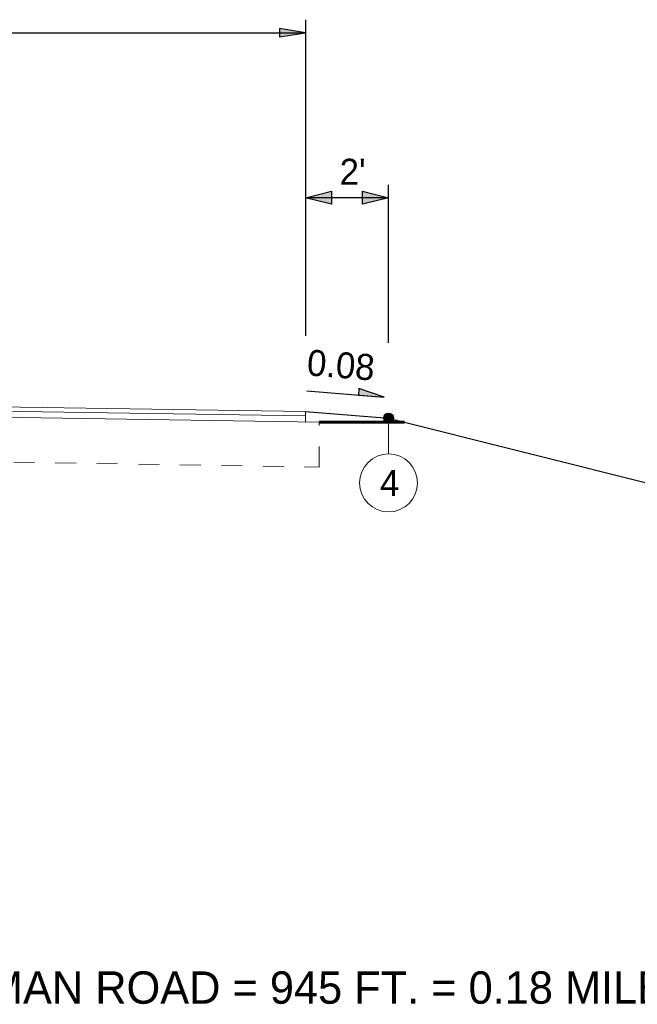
# Model space of a CAD drawing. Header units: feet. Extents: x 1615653 to 1618118, y 708897 to 711917.
# Tile 181 of 183: x 1618076.91 to 1618079.88, y 710714.89 to 710719.63. Entities that reach past the tile are written whole.
import ezdxf
from ezdxf.enums import TextEntityAlignment as Align

# ---------------------------------------------------------------- set-up
doc = ezdxf.new("R2010")
doc.units = ezdxf.units.FT
doc.header["$LTSCALE"] = 20
doc.header["$MEASUREMENT"] = 0
doc.linetypes.add('DASHED2', pattern=[0.375, 0.25, -0.125])
doc.linetypes.add('DGN Style 3', pattern=[1.792565, 1.280403, -0.512161])
for name, color, linetype, lineweight in [('Level 11', 7, 'Continuous', 0), ('Level 21', 7, 'Continuous', 0), ('Level 40', 7, 'Continuous', 0), ('Level 59', 7, 'Continuous', 0), ('Level 8', 7, 'Continuous', 0), ('TYPSEC', 6, 'Continuous', 60)]:
    doc.layers.add(name, color=color, linetype=linetype, lineweight=lineweight)
doc.styles.add('Style-WORKING', font='WORKING.shx')

msp = doc.modelspace()

# ---------------------------------------------------------------- hatches: boundary and pattern name
at = {"layer": 'Level 11', "linetype": 'DGN Style 3', "lineweight": -3}
h = msp.add_hatch(color=1, dxfattribs=at)
h.dxf.hatch_style = 2
h.paths.add_polyline_path([(1618078.66365, 710717.80838), (1618078.54156, 710717.8495), (1618078.53907, 710717.81834)])
at = {"layer": 'Level 40', "linetype": 'Continuous', "lineweight": 13}
h = msp.add_hatch(color=7, dxfattribs=at)
h.dxf.hatch_style = 2
edge = h.paths.add_edge_path()
edge.add_arc((1618078.68421, 710717.70643), 0.02499, 0, 360)
at = {"layer": 'Level 59', "linetype": 'Continuous', "lineweight": -3}
h = msp.add_hatch(color=1, dxfattribs=at)
h.dxf.hatch_style = 2
h.paths.add_polyline_path([(1618078.1587, 710719.54171), (1618078.28367, 710719.56254), (1618078.1587, 710719.58337)])
h = msp.add_hatch(color=1, dxfattribs=at)
h.dxf.hatch_style = 2
h.paths.add_polyline_path([(1618078.40864, 710718.7369), (1618078.28367, 710718.76814), (1618078.40864, 710718.79938)])
h = msp.add_hatch(color=1, dxfattribs=at)
h.dxf.hatch_style = 2
h.paths.add_polyline_path([(1618078.5586, 710718.79938), (1618078.68357, 710718.76814), (1618078.5586, 710718.7369)])

# ---------------------------------------------------------------- linework, layer by layer
at = {"layer": 'Level 11', "color": 1, "linetype": 'DGN Style 3', "lineweight": -3}
for p, q in [((1618078.54156, 710717.8495), (1618078.53907, 710717.81834)), ((1618078.66365, 710717.80838), (1618078.54156, 710717.8495)), ((1618078.53907, 710717.81834), (1618078.66365, 710717.80838))]:
    msp.add_line(p, q, dxfattribs=at)
at = {"layer": 'Level 21', "color": 7, "linetype": 'Continuous', "lineweight": 13}
for p, q in [((1618074.28459, 710717.80246), (1618078.28367, 710717.73848)), ((1618074.28379, 710717.75247), (1618078.35032, 710717.68741)), ((1618074.28426, 710717.78163), (1618078.28333, 710717.71765)), ((1618078.28367, 710717.68847), (1618078.28367, 710717.73848)), ((1618078.68421, 710717.53441), (1618078.68421, 710717.70643))]:
    msp.add_line(p, q, dxfattribs=at)
at = {"layer": 'Level 21', "color": 7, "linetype": 'DASHED2', "lineweight": 13, "ltscale": 0.001}
for p, q in [((1618078.35032, 710717.47077), (1618078.35032, 710717.68741)), ((1618074.28033, 710717.53589), (1618078.35032, 710717.47077))]:
    msp.add_line(p, q, dxfattribs=at)
at = {"layer": 'Level 40', "color": 7, "linetype": 'Continuous', "lineweight": 13}
for centre, radius in [((1618078.68421, 710717.70643), 0.02499), ((1618078.68422, 710717.39493), 0.13948)]:
    msp.add_circle(centre, radius, dxfattribs=at)
at = {"layer": 'Level 59', "color": 7, "linetype": 'Continuous', "lineweight": -3}
for p, q in [((1618078.28367, 710719.62502), (1618078.28367, 710718.10359)), ((1618074.28459, 710719.56254), (1618078.28367, 710719.56254)), ((1618078.68357, 710718.06988), (1618078.68357, 710718.83062)), ((1618078.68357, 710718.76814), (1618078.28367, 710718.76814)), ((1618078.29145, 710717.83815), (1618078.66365, 710717.80838))]:
    msp.add_line(p, q, dxfattribs=at)
at = {"layer": 'Level 59', "color": 1, "linetype": 'Continuous', "lineweight": -3}
for p, q in [((1618078.1587, 710719.58337), (1618078.1587, 710719.54171)), ((1618078.28367, 710719.56254), (1618078.1587, 710719.58337)), ((1618078.1587, 710719.54171), (1618078.28367, 710719.56254)), ((1618078.28367, 710718.76814), (1618078.40864, 710718.79938)), ((1618078.40864, 710718.79938), (1618078.40864, 710718.7369)), ((1618078.5586, 710718.7369), (1618078.5586, 710718.79938)), ((1618078.5586, 710718.79938), (1618078.68357, 710718.76814)), ((1618078.40864, 710718.7369), (1618078.28367, 710718.76814)), ((1618078.68357, 710718.76814), (1618078.5586, 710718.7369)), ((1618078.54156, 710717.8495), (1618078.53907, 710717.81834)), ((1618078.66365, 710717.80838), (1618078.54156, 710717.8495))]:
    msp.add_line(p, q, dxfattribs=at)
at = {"layer": 'Level 8', "color": 3, "linetype": 'Continuous', "lineweight": -3}
for p, q in [((1618078.28367, 710717.73848), (1618078.68357, 710717.70648)), ((1618078.68421, 710717.70643), (1618080.79152, 710717.17961))]:
    msp.add_line(p, q, dxfattribs=at)
at = {"layer": 'TYPSEC'}
msp.add_line((1618078.35032, 710717.68741), (1618078.76032, 710717.68741), dxfattribs=at)

# ---------------------------------------------------------------- texts
at = {"layer": 'Level 40', "color": 7, "linetype": 'Continuous', "lineweight": 13, "style": 'Style-WORKING'}
msp.add_text("2'", height=0.124971, dxfattribs=at).set_placement((1618078.51133, 710718.83061), align=Align.CENTER)
msp.add_text('4', height=0.12497, dxfattribs=at).set_placement((1618078.68918, 710717.39486), align=Align.MIDDLE_CENTER)
at = {"layer": 'Level 40', "color": 7, "linetype": 'Continuous', "lineweight": 30, "style": 'Style-WORKING'}
msp.add_text("BUCK CREEK LANE - ROBERT EASTMAN ROAD TO 945' NORTH OF ROBERT EASTMAN ROAD = 945 FT. = 0.18 MILES", height=0.155964, dxfattribs=at).set_placement((1618074.35017, 710714.96608), align=Align.MIDDLE_CENTER)
at = {"layer": 'Level 59', "color": 7, "linetype": 'Continuous', "lineweight": 13, "style": 'Style-WORKING'}
msp.add_text('0.08', height=0.124971, rotation=355.42624, dxfattribs=at).set_placement((1618078.29265, 710717.97579), align=Align.MIDDLE_LEFT)

doc.saveas('drawing.dxf')
